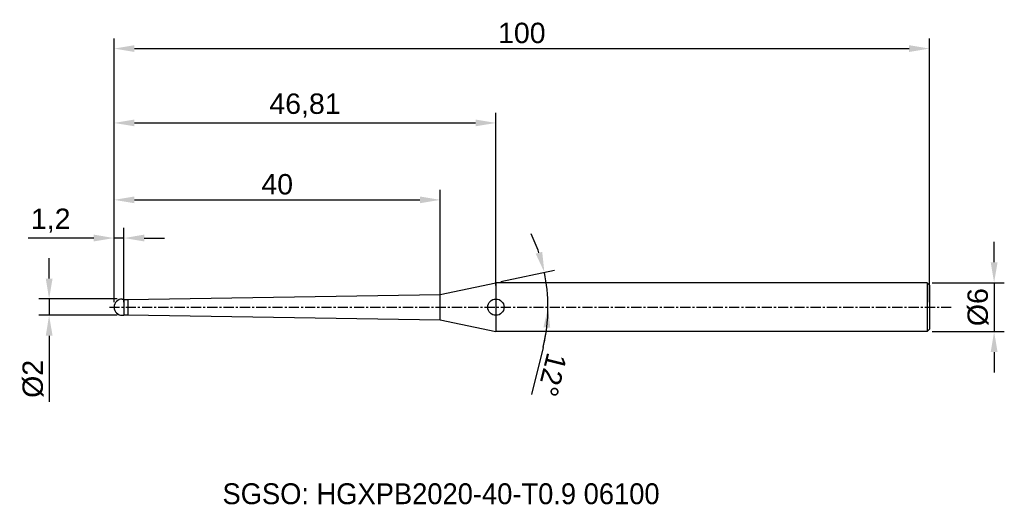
# Model space of a CAD drawing. Header units: millimetres. Extents: x 7882 to 8003, y 6079 to 6139.
import ezdxf
from ezdxf.enums import TextEntityAlignment as Align

# ---------------------------------------------------------------- set-up
doc = ezdxf.new("R2010")
doc.units = ezdxf.units.MM
doc.linetypes.add('CENTER', pattern=[2, 1.25, -0.25, 0.25, -0.25])
for name, color, linetype, lineweight in [('1', 4, 'Continuous', 25), ('SK1', 4, 'Continuous', 25), ('SK4', 2, 'Continuous', 25), ('SK6', 5, 'Continuous', 25)]:
    doc.layers.add(name, color=color, linetype=linetype, lineweight=lineweight)
doc.styles.add('MS PGothic', font='txt')
doc.styles.get("Standard").update_dxf_attribs({"font": 'arial.ttf'})
doc.dimstyles.new('ISO-25', dxfattribs={"dimtxt": 2.5, "dimasz": 2.5, "dimexe": 1.25, "dimexo": 0.625, "dimtad": 1, "dimtxsty": 'Standard', "dimcen": 2.5, "dimadec": 0, "dimazin": 0, "dimtfac": 1, "dimtmove": 0, "dimatfit": 3, "dimfxl": 1, "dimarcsym": 0})

# ---------------------------------------------------------------- blocks, each defined once
blk = doc.blocks.new('*D27')
at = {"color": 0, "linetype": 'ByBlock', "lineweight": -2, "transparency": 16777216}
for p, q in [((8001.83, 6108.79), (8001.83, 6111.29)), ((7994.24, 6106.29), (8003.08, 6106.29)), ((8001.83, 6106.29), (8001.83, 6100.29)), ((7994.24, 6100.29), (8003.08, 6100.29)), ((8001.83, 6097.79), (8001.83, 6095.29))]:
    blk.add_line(p, q, dxfattribs=at)
at = {"color": 0, "linetype": 'ByBlock', "transparency": 16777216}
for points in [[(8001.41, 6108.79), (8002.25, 6108.79), (8001.83, 6106.29)], [(8001.41, 6097.79), (8002.25, 6097.79), (8001.83, 6100.29)]]:
    blk.add_solid(points, dxfattribs=at)
at = {"layer": 'Defpoints', "color": 0, "linetype": 'ByBlock', "transparency": 16777216}
for p in [(7993.61, 6106.29), (7993.61, 6100.29), (8001.83, 6100.29)]:
    blk.add_point(p, dxfattribs=at)
at = {"color": 0, "linetype": 'ByBlock', "transparency": 16777216, "insert": (7999.86, 6103.29), "char_height": 2.5, "attachment_point": 5, "rotation": 90}
blk.add_mtext('{\\fArial|b0|i0|c134|p34;%%C}6', dxfattribs=at)
blk = doc.blocks.new('*D28')
at = {"color": 0, "linetype": 'ByBlock', "lineweight": -2, "transparency": 16777216}
for p, q in [((7885.94, 6106.79), (7885.94, 6109.29)), ((7894.29, 6104.29), (7884.69, 6104.29)), ((7885.94, 6104.29), (7885.94, 6102.29)), ((7894.29, 6102.29), (7884.69, 6102.29)), ((7885.94, 6099.79), (7885.94, 6091.7))]:
    blk.add_line(p, q, dxfattribs=at)
at = {"color": 0, "linetype": 'ByBlock', "transparency": 16777216}
for points in [[(7885.53, 6106.79), (7886.36, 6106.79), (7885.94, 6104.29)], [(7885.53, 6099.79), (7886.36, 6099.79), (7885.94, 6102.29)]]:
    blk.add_solid(points, dxfattribs=at)
at = {"layer": 'Defpoints', "color": 0, "linetype": 'ByBlock', "transparency": 16777216}
for p in [(7894.91, 6104.29), (7885.94, 6102.29), (7894.91, 6102.29)]:
    blk.add_point(p, dxfattribs=at)
at = {"color": 0, "linetype": 'ByBlock', "transparency": 16777216, "insert": (7883.97, 6094.5), "char_height": 2.5, "attachment_point": 5, "rotation": 90}
blk.add_mtext('{\\fArial|b0|i0|c134|p34;%%C}2', dxfattribs=at)
blk = doc.blocks.new('*D29')
at = {"color": 0, "linetype": 'ByBlock', "lineweight": -2, "transparency": 16777216}
for p, q in [((7893.91, 6103.91), (7893.91, 6113.01)), ((7895.11, 6103.91), (7895.11, 6113.01)), ((7891.41, 6111.76), (7883.37, 6111.76)), ((7895.11, 6111.76), (7893.91, 6111.76)), ((7897.61, 6111.76), (7900.11, 6111.76))]:
    blk.add_line(p, q, dxfattribs=at)
at = {"color": 0, "linetype": 'ByBlock', "transparency": 16777216}
for points in [[(7891.41, 6112.18), (7891.41, 6111.35), (7893.91, 6111.76)], [(7897.61, 6112.18), (7897.61, 6111.35), (7895.11, 6111.76)]]:
    blk.add_solid(points, dxfattribs=at)
at = {"layer": 'Defpoints', "color": 0, "linetype": 'ByBlock', "transparency": 16777216}
for p in [(7895.11, 6111.76), (7893.91, 6103.29), (7895.11, 6103.29)]:
    blk.add_point(p, dxfattribs=at)
at = {"color": 0, "linetype": 'ByBlock', "transparency": 16777216, "insert": (7886.14, 6113.89), "char_height": 2.5, "attachment_point": 5}
blk.add_mtext('1,2', dxfattribs=at)
blk = doc.blocks.new('*D31')
at = {"color": 0, "linetype": 'ByBlock', "lineweight": -2, "transparency": 16777216}
for p, q in [((7893.91, 6103.91), (7893.91, 6127.12)), ((7940.73, 6105.96), (7940.73, 6127.12)), ((7896.41, 6125.87), (7938.23, 6125.87))]:
    blk.add_line(p, q, dxfattribs=at)
at = {"color": 0, "linetype": 'ByBlock', "transparency": 16777216}
for points in [[(7896.41, 6126.29), (7896.41, 6125.46), (7893.91, 6125.87)], [(7938.23, 6126.29), (7938.23, 6125.46), (7940.73, 6125.87)]]:
    blk.add_solid(points, dxfattribs=at)
at = {"layer": 'Defpoints', "color": 0, "linetype": 'ByBlock', "transparency": 16777216}
for p in [(7940.73, 6125.87), (7940.73, 6105.33), (7893.91, 6103.29)]:
    blk.add_point(p, dxfattribs=at)
at = {"color": 0, "linetype": 'ByBlock', "transparency": 16777216, "insert": (7917.32, 6128), "char_height": 2.5, "attachment_point": 5}
blk.add_mtext('46,81', dxfattribs=at)
blk = doc.blocks.new('*D32')
at = {"color": 0, "linetype": 'ByBlock', "lineweight": -2, "transparency": 16777216}
for p, q in [((7893.91, 6103.91), (7893.91, 6136.24)), ((7993.91, 6103.91), (7993.91, 6136.24)), ((7896.41, 6134.99), (7991.41, 6134.99))]:
    blk.add_line(p, q, dxfattribs=at)
at = {"color": 0, "linetype": 'ByBlock', "transparency": 16777216}
for points in [[(7896.41, 6135.4), (7896.41, 6134.57), (7893.91, 6134.99)], [(7991.41, 6135.4), (7991.41, 6134.57), (7993.91, 6134.99)]]:
    blk.add_solid(points, dxfattribs=at)
at = {"layer": 'Defpoints', "color": 0, "linetype": 'ByBlock', "transparency": 16777216}
for p in [(7993.91, 6134.99), (7893.91, 6103.29), (7993.91, 6103.29)]:
    blk.add_point(p, dxfattribs=at)
at = {"color": 0, "linetype": 'ByBlock', "transparency": 16777216, "insert": (7943.91, 6136.89), "char_height": 2.5, "attachment_point": 5}
blk.add_mtext('100', dxfattribs=at)
blk = doc.blocks.new('*D35')
at = {"color": 0, "linetype": 'ByBlock', "lineweight": -2, "transparency": 16777216}
for p, q in [((7941.34, 6106.42), (7947.9, 6107.81)), ((7946.52, 6098.33), (7945.09, 6092.58))]:
    blk.add_line(p, q, dxfattribs=at)
for start, end in [(18.9866, 25.9732), (0, 12), (346.0007, 0), (346.0268, 353.0134)]:
    blk.add_arc((7926.61, 6103.29), 20.51, start, end, dxfattribs=at)
at = {"color": 0, "linetype": 'ByBlock', "transparency": 16777216}
for points in [[(7946.41, 6110.07), (7945.61, 6109.85), (7946.68, 6107.55)], [(7946.56, 6100.82), (7947.39, 6100.77), (7947.13, 6103.29)]]:
    blk.add_solid(points, dxfattribs=at)
at = {"layer": 'Defpoints', "color": 0, "linetype": 'ByBlock', "transparency": 16777216}
for p in [(7940.73, 6106.29), (7946.93, 6106.14), (7933.91, 6104.84), (7893.33, 6103.29), (7996.7, 6103.29)]:
    blk.add_point(p, dxfattribs=at)
at = {"color": 0, "linetype": 'ByBlock', "transparency": 16777216, "insert": (7947.63, 6095), "char_height": 2.5, "attachment_point": 5, "rotation": 256.0007}
blk.add_mtext('12°', dxfattribs=at)
blk = doc.blocks.new('*D37')
at = {"color": 0, "linetype": 'ByBlock', "lineweight": -2, "transparency": 16777216}
for p, q in [((7893.91, 6103.91), (7893.91, 6117.69)), ((7933.91, 6104.42), (7933.91, 6117.69)), ((7896.41, 6116.44), (7931.41, 6116.44))]:
    blk.add_line(p, q, dxfattribs=at)
at = {"color": 0, "linetype": 'ByBlock', "transparency": 16777216}
for points in [[(7896.41, 6116.86), (7896.41, 6116.03), (7893.91, 6116.44)], [(7931.41, 6116.86), (7931.41, 6116.03), (7933.91, 6116.44)]]:
    blk.add_solid(points, dxfattribs=at)
at = {"layer": 'Defpoints', "color": 0, "linetype": 'ByBlock', "transparency": 16777216}
for p in [(7933.91, 6116.44), (7893.91, 6103.29), (7933.91, 6103.79)]:
    blk.add_point(p, dxfattribs=at)
at = {"color": 0, "linetype": 'ByBlock', "transparency": 16777216, "insert": (7913.91, 6118.34), "char_height": 2.5, "attachment_point": 5}
blk.add_mtext('40', dxfattribs=at)

msp = doc.modelspace()

# ---------------------------------------------------------------- linework, layer by layer
at = {"linetype": 'ByBlock'}
msp.add_line((7895.112, 6104.238), (7895.112, 6104.288), dxfattribs=at)
at = {"color": 4, "linetype": 'ByBlock'}
msp.add_line((7933.912, 6101.736), (7933.912, 6104.84), dxfattribs=at)
at = {"layer": '1', "linetype": 'Continuous'}
msp.add_circle((7940.726, 6103.288), 1, dxfattribs=at)
at = {"layer": 'SK1', "linetype": 'Continuous'}
for p, q in [((7933.912, 6104.84), (7940.726, 6106.288)), ((7993.612, 6106.288), (7940.726, 6106.288)), ((7940.726, 6106.288), (7940.726, 6100.288)), ((7993.612, 6106.288), (7993.912, 6105.988)), ((7993.612, 6106.288), (7993.612, 6100.288)), ((7993.912, 6105.988), (7993.912, 6100.588)), ((7894.912, 6104.288), (7895.112, 6104.288)), ((7895.112, 6104.288), (7895.112, 6104.238)), ((7895.112, 6104.238), (7895.612, 6104.238)), ((7895.112, 6104.238), (7895.112, 6102.338)), ((7895.612, 6104.238), (7933.912, 6104.84)), ((7895.612, 6104.238), (7895.612, 6102.338)), ((7894.912, 6102.288), (7895.112, 6102.288)), ((7895.112, 6102.288), (7895.112, 6102.338)), ((7895.112, 6102.338), (7895.612, 6102.338)), ((7895.612, 6102.338), (7933.912, 6101.736)), ((7933.912, 6101.736), (7940.726, 6100.288)), ((7993.612, 6100.288), (7940.726, 6100.288)), ((7993.912, 6100.588), (7993.612, 6100.288))]:
    msp.add_line(p, q, dxfattribs=at)
for start, end in [(90, 180), (180, 270)]:
    msp.add_arc((7894.912, 6103.288), 1, start, end, dxfattribs=at)
at = {"layer": 'SK4', "linetype": 'CENTER'}
msp.add_line((7893.331, 6103.288), (7996.695, 6103.288), dxfattribs=at)

# ---------------------------------------------------------------- texts
at = {"layer": 'SK6', "color": 5, "linetype": 'Continuous', "style": 'MS PGothic'}
msp.add_text('SGSO: HGXPB2020-40-T0.9 06100', height=2.55961, dxfattribs=at).set_placement((7907.202, 6078.369), align=Align.BOTTOM_LEFT)

# ---------------------------------------------------------------- dimensions: what is measured, and where the dimension line sits
at = {"linetype": 'ByBlock'}
for base, p2, picture, middle in [((7993.912, 6134.986), (7993.912, 6103.288), '*D32', (7943.912, 6136.887)), ((7940.726, 6125.875), (7940.726, 6105.331), '*D31', (7917.319, 6128.002)), ((7933.912, 6116.442), (7933.912, 6103.791), '*D37', (7913.912, 6118.344))]:
    dim = msp.add_linear_dim(base=base, p1=(7893.912, 6103.288), p2=p2, dimstyle='ISO-25', dxfattribs=at)
    dim.commit()
    dim.dimension.update_dxf_attribs({"geometry": picture, "text_midpoint": middle})
dim = msp.add_linear_dim(base=(7895.112, 6111.764), p1=(7893.912, 6103.288), p2=(7895.112, 6103.288), dimstyle='ISO-25', dxfattribs=at)
dim.commit()
dim.dimension.update_dxf_attribs({"geometry": '*D29', "text_midpoint": (7886.141, 6111.764), "dimtype": 160})
dim = msp.add_angular_dim_2l(base=(7946.927, 6106.143), line1=((7893.331, 6103.288), (7996.695, 6103.288)), line2=((7933.912, 6104.84), (7940.726, 6106.288)), dimstyle='ISO-25', dxfattribs=at)
dim.commit()
dim.dimension.update_dxf_attribs({"geometry": '*D35', "text_midpoint": (7947.625, 6094.999)})
for base, p1, p2, picture, middle in [((8001.829, 6100.288), (7993.612, 6106.288), (7993.612, 6100.288), '*D27', (7999.858, 6103.288)), ((7885.943, 6102.288), (7894.912, 6104.288), (7894.912, 6102.288), '*D28', (7883.972, 6094.497))]:
    dim = msp.add_linear_dim(base=base, p1=p1, p2=p2, angle=90, text='{\\fArial|b0|i0|c134|p34;%%C}<>', dimstyle='ISO-25', dxfattribs=at)
    dim.commit()
    dim.dimension.update_dxf_attribs({"geometry": picture, "text_midpoint": middle})

doc.saveas('drawing.dxf')
